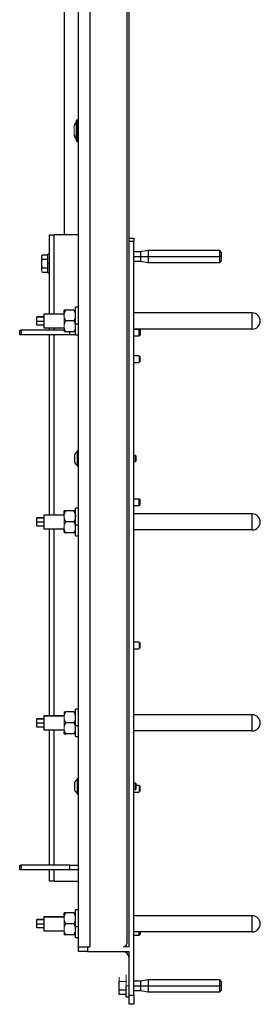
# Model space of a CAD drawing. Header units: millimetres. Extents: x 3 to 3643, y -1109 to 1171.
# Tile 2 of 13: x 696 to 905, y -540 to 316. Entities that reach past the tile are written whole.
import ezdxf

# ---------------------------------------------------------------- set-up
doc = ezdxf.new("R2010")
doc.units = ezdxf.units.MM

msp = doc.modelspace()

# ---------------------------------------------------------------- linework, layer by layer
at = {"color": 7, "linetype": 'Continuous', "lineweight": 25}
for p, q in [((747.3, 60.73), (747.3, 644.09)), ((757.3, 644.09), (757.3, -489.91)), ((789.3, 641.09), (789.3, -486.91)), ((734.8, 588.09), (734.8, 129.09)), ((791.5, 126.09), (791.5, 578.09)), ((743.61, 223.54), (743.49, 223.54)), ((747.2, 223.54), (746.3, 223.54)), ((746.3, 222.13), (747.3, 222.13)), ((747.3, 217.61), (746.3, 217.61)), ((747.3, 217.05), (746.3, 217.05)), ((745.3, 211.23), (745.3, 211.15)), ((722.3, 129.09), (726.3, 129.09)), ((722.3, 60.09), (722.3, 129.09)), ((747.3, 129.09), (726.3, 129.09)), ((791.3, 126.09), (795.3, 126.09)), ((791.3, 123.09), (791.3, 126.09)), ((795.3, 123.09), (791.3, 123.09)), ((791.3, -489.91), (791.3, 123.09)), ((795.3, 126.09), (795.3, 123.09)), ((795.3, -531.91), (795.3, 123.09)), ((715.98, 111.6), (715.4, 110.59)), ((715.98, 111.6), (715.98, 111.6)), ((715.98, 111.6), (720.7, 111.6)), ((722.3, 112.09), (720.7, 112.09)), ((720.7, 104.09), (720.7, 112.09)), ((801.3, 114.09), (795.3, 114.09)), ((807.82, 115.24), (801.3, 114.09)), ((801.3, 114.09), (801.3, 110.09)), ((870.1, 115.24), (807.82, 115.24)), ((807.82, 115.24), (807.82, 110.09)), ((871.3, 114.04), (870.1, 115.24)), ((870.1, 110.09), (870.1, 115.24)), ((871.3, 114.04), (871.3, 110.09)), ((715.4, 109.72), (715.4, 110.59)), ((715.4, 104.09), (715.4, 109.72)), ((715.4, 98.46), (715.4, 104.09)), ((715.98, 107.85), (720.7, 107.85)), ((720.7, 104.09), (722.3, 104.09)), ((720.7, 96.09), (720.7, 104.09)), ((795.3, 106.09), (801.3, 106.09)), ((801.3, 110.09), (807.82, 110.09)), ((801.3, 110.09), (801.3, 106.09)), ((801.3, 106.09), (807.82, 104.94)), ((807.82, 110.09), (870.1, 110.09)), ((807.82, 110.09), (807.82, 104.94)), ((807.82, 104.94), (870.1, 104.94)), ((870.1, 104.94), (870.1, 110.09)), ((871.3, 110.09), (870.1, 110.09)), ((870.1, 104.94), (871.3, 106.14)), ((871.3, 110.09), (871.3, 106.14)), ((715.98, 100.34), (720.7, 100.34)), ((715.98, 96.59), (720.7, 96.59)), ((720.7, 96.09), (722.3, 96.09)), ((734.8, 60.09), (717.3, 60.09)), ((717.3, 60.09), (717.3, 59.97)), ((717.3, 59.97), (717.3, 48.09)), ((734.8, 59.97), (717.3, 59.97)), ((734.8, 58.84), (734.8, 63.59)), ((743.33, 63.59), (736.27, 63.59)), ((747.3, 66.09), (744.8, 66.09)), ((744.8, 51.66), (744.8, 66.09)), ((898.3, 61.09), (795.3, 61.09)), ((898.3, 47.09), (898.3, 61.09)), ((711.3, 57.39), (711.3, 57.7)), ((717.3, 57.7), (711.3, 57.7)), ((711.3, 53.79), (711.3, 57.39)), ((717.3, 57.39), (711.3, 57.39)), ((717.3, 53.79), (711.3, 53.79)), ((711.3, 50.49), (711.3, 53.79)), ((743.33, 54.09), (736.27, 54.09)), ((744.8, 51.66), (747.45, 51.66)), ((744.8, 42.09), (744.8, 51.66)), ((696.3, 46.09), (697.67, 46.09)), ((696.3, 42.09), (696.3, 46.09)), ((735.58, 46.09), (697.67, 46.09)), ((697.67, 46.09), (697.67, 42.09)), ((717.3, 50.49), (711.3, 50.49)), ((717.3, 48.09), (734.8, 48.09)), ((722.3, 46.09), (722.3, 48.09)), ((743.33, 44.59), (736.27, 44.59)), ((743.98, 46.09), (744.8, 46.09)), ((747.3, -113.94), (747.3, 47.46)), ((898.3, 47.09), (795.3, 47.09)), ((795.3, 47.09), (800.18, 47.09)), ((800.18, 41.09), (800.18, 47.09)), ((800.8, 46.48), (800.8, 41.71)), ((697.67, 42.09), (696.3, 42.09)), ((739.9, 42.09), (697.67, 42.09)), ((722.3, -114.57), (722.3, 42.09)), ((744.8, 42.09), (739.9, 42.09)), ((744.8, 42.09), (747.3, 42.09)), ((795.3, 41.09), (800.18, 41.09)), ((795.3, 24.09), (800.18, 24.09)), ((795.3, 18.09), (800.18, 18.09)), ((744, -62.35), (744, -68.47)), ((746.24, -62.94), (746.1, -62.94)), ((797.3, -63.02), (796.68, -62.41)), ((797.3, -67.79), (796.68, -68.41)), ((797.3, -63.02), (797.3, -67.79)), ((795.3, -100.41), (800.18, -100.41)), ((800.18, -106.41), (800.18, -100.41)), ((734.8, -115.82), (734.8, -111.07)), ((743.33, -111.07), (736.27, -111.07)), ((747.3, -108.57), (744.8, -108.57)), ((744.8, -123.01), (744.8, -108.57)), ((795.3, -106.41), (800.18, -106.41)), ((711.3, -117.27), (711.3, -116.97)), ((717.3, -116.97), (711.3, -116.97)), ((717.3, -117.27), (711.3, -117.27)), ((711.3, -120.88), (711.3, -117.27)), ((734.8, -114.57), (717.3, -114.57)), ((717.3, -114.57), (717.3, -114.7)), ((717.3, -114.7), (717.3, -126.57)), ((734.8, -114.7), (717.3, -114.7)), ((898.3, -113.57), (795.3, -113.57)), ((898.3, -127.57), (898.3, -113.57)), ((717.3, -120.88), (711.3, -120.88)), ((711.3, -124.18), (711.3, -120.88)), ((717.3, -124.18), (711.3, -124.18)), ((717.3, -126.57), (734.8, -126.57)), ((722.3, -289.24), (722.3, -126.57)), ((734.8, -128.8), (734.8, -125.32)), ((743.33, -120.57), (736.27, -120.57)), ((744.8, -123.01), (747.45, -123.01)), ((744.8, -132.57), (744.8, -123.01)), ((747.3, -288.61), (747.3, -127.21)), ((898.3, -127.57), (795.3, -127.57)), ((743.33, -130.07), (736.27, -130.07)), ((744.8, -132.57), (747.3, -132.57)), ((795.3, -224.91), (800.18, -224.91)), ((795.3, -230.91), (800.18, -230.91)), ((734.8, -289.24), (717.3, -289.24)), ((717.3, -289.24), (717.3, -289.36)), ((717.3, -289.36), (717.3, -301.24)), ((734.8, -289.36), (717.3, -289.36)), ((743.33, -285.74), (736.27, -285.74)), ((747.3, -283.24), (744.8, -283.24)), ((744.8, -297.67), (744.8, -283.24)), ((898.3, -288.24), (795.3, -288.24)), ((898.3, -302.24), (898.3, -288.24)), ((711.3, -291.94), (711.3, -291.63)), ((717.3, -291.63), (711.3, -291.63)), ((711.3, -295.55), (711.3, -291.94)), ((717.3, -291.94), (711.3, -291.94)), ((717.3, -295.55), (711.3, -295.55)), ((711.3, -298.85), (711.3, -295.55)), ((717.3, -298.85), (711.3, -298.85)), ((743.33, -295.24), (736.27, -295.24)), ((744.8, -297.67), (747.45, -297.67)), ((744.8, -307.24), (744.8, -297.67)), ((717.3, -301.24), (734.8, -301.24)), ((722.3, -418.91), (722.3, -301.24)), ((734.8, -304.74), (734.8, -303.47)), ((743.33, -304.74), (736.27, -304.74)), ((744.8, -307.24), (747.3, -307.24)), ((747.3, -463.27), (747.3, -301.87)), ((898.3, -302.24), (795.3, -302.24)), ((744, -347.35), (744, -353.47)), ((746.1, -343.61), (746.1, -357.21)), ((746.1, -343.61), (747.3, -343.61)), ((797.3, -348.02), (796.68, -347.41)), ((797.3, -348.02), (797.3, -352.79)), ((797.3, -349.41), (800.18, -349.41)), ((746.1, -357.21), (747.3, -357.21)), ((795.3, -355.41), (800.18, -355.41)), ((797.3, -352.79), (796.68, -353.41)), ((696.3, -418.91), (697.67, -418.91)), ((696.3, -422.91), (696.3, -418.91)), ((739.9, -418.91), (697.67, -418.91)), ((697.67, -418.91), (697.67, -422.91)), ((739.9, -418.91), (747.3, -418.91)), ((739.9, -422.91), (739.9, -418.91)), ((697.67, -422.91), (696.3, -422.91)), ((739.9, -422.91), (697.67, -422.91)), ((722.3, -432.91), (722.3, -422.91)), ((747.3, -422.91), (739.9, -422.91)), ((726.3, -432.91), (722.3, -432.91)), ((726.3, -432.91), (747.3, -432.91)), ((734.8, -465.16), (734.8, -460.41)), ((743.33, -460.41), (736.27, -460.41)), ((747.3, -457.91), (744.8, -457.91)), ((744.8, -472.34), (744.8, -457.91)), ((711.3, -466.61), (711.3, -466.3)), ((717.3, -466.3), (711.3, -466.3)), ((717.3, -466.61), (711.3, -466.61)), ((711.3, -470.21), (711.3, -466.61)), ((717.3, -470.21), (711.3, -470.21)), ((711.3, -473.51), (711.3, -470.21)), ((734.8, -463.91), (717.3, -463.91)), ((717.3, -463.91), (717.3, -464.03)), ((717.3, -464.03), (717.3, -475.91)), ((734.8, -464.03), (717.3, -464.03)), ((743.33, -469.91), (736.27, -469.91)), ((898.3, -462.91), (795.3, -462.91)), ((898.3, -476.91), (898.3, -462.91)), ((717.3, -473.51), (711.3, -473.51)), ((717.3, -475.91), (734.8, -475.91)), ((744.8, -472.34), (747.45, -472.34)), ((744.8, -481.91), (744.8, -472.34)), ((747.3, -489.91), (747.3, -476.54)), ((898.3, -476.91), (795.3, -476.91)), ((800.18, -479.91), (800.18, -476.91)), ((800.8, -476.91), (800.8, -479.29)), ((743.33, -479.41), (736.27, -479.41)), ((744.8, -481.91), (747.3, -481.91)), ((795.3, -479.91), (800.18, -479.91)), ((747.3, -489.91), (755.3, -489.91)), ((747.3, -493.91), (747.3, -489.91)), ((755.3, -493.91), (747.3, -493.91)), ((755.3, -489.91), (755.3, -493.91)), ((755.3, -489.91), (757.3, -489.91)), ((755.3, -493.91), (791.3, -493.91)), ((791.3, -531.91), (791.3, -493.91)), ((782.8, -527.66), (782.8, -520.15)), ((801.3, -519.91), (795.3, -519.91)), ((807.82, -518.76), (801.3, -519.91)), ((801.3, -519.91), (801.3, -523.91)), ((870.1, -518.76), (807.82, -518.76)), ((807.82, -518.76), (807.82, -523.91)), ((871.3, -519.96), (870.1, -518.76)), ((870.1, -523.91), (870.1, -518.76)), ((871.3, -519.96), (871.3, -523.91)), ((788.8, -527.66), (782.8, -527.66)), ((782.8, -531.41), (782.8, -527.66)), ((788.8, -533.41), (788.8, -523.91)), ((795.3, -527.91), (801.3, -527.91)), ((801.3, -523.91), (807.82, -523.91)), ((801.3, -523.91), (801.3, -527.91)), ((801.3, -527.91), (807.82, -529.06)), ((807.82, -523.91), (807.82, -529.06)), ((807.82, -523.91), (870.1, -523.91)), ((807.82, -529.06), (870.1, -529.06)), ((871.3, -523.91), (870.1, -523.91)), ((870.1, -529.06), (870.1, -523.91)), ((870.1, -529.06), (871.3, -527.86)), ((871.3, -523.91), (871.3, -527.86)), ((788.8, -531.41), (782.8, -531.41)), ((788.8, -533.41), (791.3, -533.41)), ((791.3, -539.91), (791.3, -531.91)), ((791.3, -531.91), (795.3, -531.91)), ((795.3, -531.91), (795.3, -539.91)), ((795.3, -539.91), (791.3, -539.91))]:
    msp.add_line(p, q, dxfattribs=at)
at = {"color": 144, "linetype": 'Continuous', "lineweight": 18}
for p, q in [((743.5, 223.73), (743.5, 215.77)), ((743.61, 223.73), (743.61, 215.77)), ((746.3, 229.04), (746.3, 210.86)), ((746.3, 222.83), (747.2, 222.83)), ((743.5, 215.77), (743.5, 215.46)), ((743.61, 215.77), (743.61, 215.46)), ((743.64, 217.59), (743.69, 217.61)), ((746.3, 222.26), (747.2, 222.26)), ((747.3, 222.24), (746.3, 222.24)), ((746.3, 216.93), (747.2, 216.93)), ((747.2, 216.16), (746.3, 216.16)), ((747.24, 217.59), (747.2, 217.59)), ((715.4, 97.59), (715.4, 98.46)), ((734.8, 49.34), (734.8, 58.84)), ((734.8, 45.87), (734.8, 49.34)), ((734.8, 44.59), (734.8, 45.87)), ((800.8, 46.48), (800.18, 47.09)), ((800.8, 41.71), (800.18, 41.09)), ((800.18, 18.09), (800.18, 24.09)), ((800.8, 23.48), (800.8, 18.71)), ((746.1, -58.61), (746.1, -72.21)), ((746.1, -58.61), (747.3, -58.61)), ((746.22, -63.13), (746.1, -63.13)), ((746.43, -63.71), (746.1, -63.71)), ((746.43, -67.1), (746.1, -67.1)), ((747.3, -64.54), (746.64, -63.41)), ((747.3, -66.27), (746.64, -67.41)), ((795.3, -62.41), (796.68, -62.41)), ((795.3, -68.41), (796.68, -68.41)), ((796.68, -68.41), (796.68, -62.41)), ((746.1, -72.21), (747.3, -72.21)), ((800.8, -101.02), (800.18, -100.41)), ((800.8, -101.02), (800.8, -105.79)), ((800.8, -105.79), (800.18, -106.41)), ((734.8, -125.32), (734.8, -115.82)), ((734.8, -128.8), (736.27, -130.07)), ((734.8, -130.07), (734.8, -128.8)), ((800.18, -230.91), (800.18, -224.91)), ((800.8, -225.52), (800.8, -230.29)), ((734.8, -290.49), (734.8, -285.74)), ((734.8, -299.99), (734.8, -290.49)), ((734.8, -303.47), (734.8, -299.99)), ((734.8, -303.47), (736.27, -304.74)), ((795.3, -347.41), (796.68, -347.41)), ((796.68, -353.41), (796.68, -347.41)), ((800.18, -355.41), (800.18, -349.41)), ((800.8, -350.02), (800.8, -354.79)), ((795.3, -353.41), (796.68, -353.41)), ((734.8, -474.66), (734.8, -465.16)), ((734.8, -478.13), (734.8, -474.66)), ((734.8, -479.41), (734.8, -478.13)), ((800.8, -479.29), (800.18, -479.91)), ((786.3, -489.91), (791.3, -489.91)), ((782.8, -520.15), (782.8, -516.4)), ((788.8, -520.15), (782.8, -520.15)), ((788.8, -523.91), (788.8, -514.41)), ((788.8, -523.91), (791.3, -523.91))]:
    msp.add_line(p, q, dxfattribs=at)
at = {"color": 8, "linetype": 'Continuous', "lineweight": 25}
for p, q in [((746.3, 210.86), (746.3, 210.14)), ((726.3, 60.09), (726.3, 129.09)), ((795.3, 110.09), (801.3, 110.09)), ((726.3, 46.09), (726.3, 48.09)), ((739.9, 42.09), (739.9, 44.59)), ((726.3, -114.57), (726.3, 42.09)), ((726.3, -289.24), (726.3, -126.57)), ((726.3, -418.91), (726.3, -301.24)), ((726.3, -432.91), (726.3, -422.91)), ((795.3, -523.91), (801.3, -523.91))]:
    msp.add_line(p, q, dxfattribs=at)
at = {"color": 7, "linetype": 'Continuous', "lineweight": 25}
for centre, radius, start, end in [((750.63, 221.93), 7.25, 137.38529, 165.68387), ((746.3, 228.04), 1, 90, 180), ((749.93, 217.55), 6.57, 195.66775, 225.12626), ((750.63, 217.25), 7.25, 194.31613, 222.61471), ((746.26, 211.82), 0.964, 182.34398, 272.16627), ((746.3, 211.14), 1, 180, 270), ((746.3, 211.14), 1, 270, 0), ((898.3, 54.09), 7, 0, 90), ((898.3, 54.09), 7, 270, 0), ((747.3, -63.04), 3.37, 110.85003, 168.17795), ((747.3, -67.78), 3.37, 191.82205, 249.14997), ((898.3, -120.57), 7, 0, 90), ((898.3, -120.57), 7, 270, 0), ((898.3, -295.24), 7, 0, 90), ((898.3, -295.24), 7, 270, 0), ((747.3, -348.04), 3.37, 110.85003, 168.17795), ((747.3, -352.78), 3.37, 191.82205, 249.14997), ((898.3, -469.91), 7, 0, 90), ((898.3, -469.91), 7, 270, 0), ((786.3, -486.91), 3, 270, 0), ((785.3, -499.91), 6, 0, 90)]:
    msp.add_arc(centre, radius, start, end, dxfattribs=at)
at = {"color": 144, "linetype": 'Continuous', "lineweight": 18}
for centre, start, end in [((746.33, 227.36), 2.34398, 92.16627), ((746.33, 211.82), 267.83373, 357.65602)]:
    msp.add_arc(centre, 0.964, start, end, dxfattribs=at)
at = {"color": 7, "linetype": 'Continuous', "lineweight": 25}
for points, knots in [([(745.3, 228.04), (745.3, 228.04), (745.3, 228.12), (745.3, 227.81), (745.3, 226.94), (745.3, 225.24), (745.3, 222.88), (745.3, 220.17), (745.3, 217.54), (745.3, 215.31), (745.3, 213.65), (745.3, 212.48), (745.3, 212), (745.3, 211.78)], [0, 0, 0, 0, 0.001087, 0.09161, 0.194823, 0.308648, 0.428631, 0.548613, 0.662438, 0.765651, 0.856174, 0.933925, 1, 1, 1, 1]), ([(715.4, 109.72), (715.4, 109.78), (715.4, 109.88), (715.41, 110.04), (715.44, 110.23), (715.48, 110.44), (715.57, 110.75), (715.72, 111.14), (715.89, 111.44), (715.98, 111.6)], [0, 0, 0, 0, 0.083508, 0.166991, 0.250907, 0.374976, 0.500396, 0.745108, 1, 1, 1, 1]), ([(715.98, 107.85), (715.94, 107.91), (715.87, 108.03), (715.78, 108.22), (715.69, 108.41), (715.62, 108.59), (715.55, 108.79), (715.48, 109.01), (715.43, 109.25), (715.4, 109.48), (715.4, 109.64), (715.4, 109.72)], [0, 0, 0, 0, 0.103678, 0.205184, 0.30486, 0.403084, 0.500277, 0.625508, 0.749528, 0.875047, 1, 1, 1, 1]), ([(715.4, 104.09), (715.4, 104.2), (715.4, 104.41), (715.41, 104.73), (715.44, 105.1), (715.48, 105.52), (715.57, 106.14), (715.72, 106.92), (715.89, 107.53), (715.98, 107.85)], [0, 0, 0, 0, 0.083375, 0.166778, 0.250668, 0.374704, 0.49998, 0.744893, 1, 1, 1, 1]), ([(715.98, 100.34), (715.94, 100.47), (715.87, 100.72), (715.78, 101.09), (715.69, 101.46), (715.62, 101.82), (715.55, 102.23), (715.48, 102.66), (715.43, 103.14), (715.4, 103.61), (715.4, 103.93), (715.4, 104.09)], [0, 0, 0, 0, 0.10321, 0.20427, 0.303514, 0.401316, 0.49809, 0.623873, 0.748318, 0.874385, 1, 1, 1, 1]), ([(715.4, 98.46), (715.4, 98.52), (715.4, 98.62), (715.41, 98.78), (715.44, 98.97), (715.48, 99.18), (715.57, 99.49), (715.72, 99.88), (715.89, 100.18), (715.98, 100.34)], [0, 0, 0, 0, 0.0835077, 0.1669909, 0.2509068, 0.374976, 0.5003964, 0.7451083, 1, 1, 1, 1]), ([(734.8, 58.84), (734.8, 58.93), (734.8, 59.09), (734.81, 59.34), (734.83, 59.59), (734.86, 59.84), (734.92, 60.2), (735.03, 60.69), (735.2, 61.28), (735.41, 61.86), (735.66, 62.43), (735.94, 63.01), (736.16, 63.4), (736.27, 63.59)], [0, 0, 0, 0, 0.05002, 0.099991, 0.150048, 0.200322, 0.250946, 0.373997, 0.499586, 0.619156, 0.741852, 0.868549, 1, 1, 1, 1]), ([(736.27, 63.59), (736.2, 63.59), (736.08, 63.59), (735.9, 63.59), (735.74, 63.59), (735.59, 63.59), (735.45, 63.59), (735.32, 63.59), (735.18, 63.59), (735.03, 63.59), (734.91, 63.59), (734.84, 63.59), (734.8, 63.59), (734.8, 63.59), (734.8, 63.59)], [0, 0, 0, 0, 0.0754497, 0.1492654, 0.2215718, 0.2925059, 0.3622178, 0.4308704, 0.4986396, 0.6243607, 0.7475472, 0.8322267, 0.9161685, 1, 1, 1, 1]), ([(747.45, 51.66), (747.46, 51.78), (747.46, 52.01), (747.47, 52.36), (747.48, 52.7), (747.49, 53.04), (747.49, 53.36), (747.5, 53.69), (747.5, 54.28), (747.49, 55.18), (747.47, 56.14), (747.44, 56.92), (747.41, 57.49), (747.39, 58.07), (747.36, 58.65), (747.33, 59.23), (747.31, 59.79), (747.3, 60.28), (747.3, 60.58), (747.3, 60.73)], [0, 0, 0, 0, 0.037952, 0.075108, 0.111469, 0.147036, 0.181808, 0.215788, 0.248977, 0.370008, 0.499316, 0.555751, 0.623687, 0.686102, 0.748519, 0.820167, 0.885959, 0.945901, 1, 1, 1, 1]), ([(747.3, 47.46), (747.3, 47.54), (747.3, 47.69), (747.3, 47.93), (747.31, 48.18), (747.32, 48.51), (747.33, 48.94), (747.35, 49.38), (747.38, 49.93), (747.4, 50.49), (747.43, 51.12), (747.45, 51.49), (747.45, 51.66)], [0, 0, 0, 0, 0.058982, 0.120407, 0.184278, 0.250598, 0.364424, 0.499403, 0.570281, 0.748751, 0.886055, 1, 1, 1, 1]), ([(734.8, -115.82), (734.8, -115.74), (734.8, -115.58), (734.81, -115.33), (734.83, -115.08), (734.86, -114.83), (734.92, -114.46), (735.03, -113.98), (735.2, -113.39), (735.41, -112.8), (735.66, -112.23), (735.94, -111.65), (736.16, -111.27), (736.27, -111.07)], [0, 0, 0, 0, 0.05002, 0.099991, 0.150048, 0.200322, 0.250946, 0.373997, 0.499586, 0.619156, 0.741852, 0.868549, 1, 1, 1, 1]), ([(736.27, -111.07), (736.2, -111.07), (736.08, -111.07), (735.9, -111.07), (735.74, -111.07), (735.59, -111.07), (735.45, -111.07), (735.32, -111.07), (735.18, -111.07), (735.03, -111.07), (734.91, -111.07), (734.84, -111.07), (734.8, -111.07), (734.8, -111.07), (734.8, -111.07)], [0, 0, 0, 0, 0.07545, 0.149265, 0.221572, 0.292506, 0.362218, 0.43087, 0.49864, 0.624361, 0.747547, 0.832227, 0.916169, 1, 1, 1, 1]), ([(743.33, -111.07), (743.39, -111.19), (743.52, -111.41), (743.69, -111.74), (743.86, -112.07), (744.01, -112.4), (744.15, -112.73), (744.27, -113.05), (744.42, -113.47), (744.57, -113.98), (744.68, -114.52), (744.75, -115), (744.79, -115.41), (744.79, -115.69), (744.8, -115.82)], [0, 0, 0, 0, 0.075737, 0.149826, 0.222395, 0.293583, 0.36354, 0.432432, 0.500438, 0.626016, 0.749073, 0.833235, 0.916671, 1, 1, 1, 1]), ([(744.8, -111.07), (744.8, -111.07), (744.79, -111.07), (744.78, -111.07), (744.76, -111.07), (744.73, -111.07), (744.67, -111.07), (744.57, -111.07), (744.4, -111.07), (744.19, -111.07), (743.94, -111.07), (743.65, -111.07), (743.44, -111.07), (743.33, -111.07)], [0, 0, 0, 0, 0.04948, 0.098947, 0.148534, 0.19837, 0.248583, 0.372238, 0.498235, 0.618118, 0.741137, 0.868178, 1, 1, 1, 1]), ([(747.45, -123.01), (747.46, -122.89), (747.46, -122.66), (747.47, -122.31), (747.48, -121.97), (747.49, -121.63), (747.49, -121.3), (747.5, -120.98), (747.5, -120.39), (747.49, -119.49), (747.47, -118.53), (747.44, -117.74), (747.41, -117.17), (747.39, -116.59), (747.36, -116.01), (747.33, -115.44), (747.31, -114.88), (747.3, -114.39), (747.3, -114.08), (747.3, -113.94)], [0, 0, 0, 0, 0.037952, 0.075108, 0.111469, 0.147036, 0.181808, 0.215788, 0.248977, 0.370008, 0.499316, 0.555751, 0.623687, 0.686102, 0.748519, 0.820167, 0.885959, 0.945901, 1, 1, 1, 1]), ([(736.27, -130.07), (736.2, -129.96), (736.08, -129.74), (735.9, -129.41), (735.74, -129.08), (735.59, -128.75), (735.45, -128.42), (735.32, -128.1), (735.18, -127.69), (735.03, -127.18), (734.91, -126.64), (734.84, -126.16), (734.8, -125.74), (734.8, -125.46), (734.8, -125.32)], [0, 0, 0, 0, 0.07545, 0.149265, 0.221572, 0.292506, 0.362218, 0.43087, 0.49864, 0.624361, 0.747547, 0.832227, 0.916169, 1, 1, 1, 1]), ([(747.3, -127.21), (747.3, -127.13), (747.3, -126.98), (747.3, -126.74), (747.31, -126.48), (747.32, -126.16), (747.33, -125.73), (747.35, -125.28), (747.38, -124.74), (747.4, -124.18), (747.43, -123.55), (747.45, -123.18), (747.45, -123.01)], [0, 0, 0, 0, 0.058982, 0.120407, 0.184278, 0.250598, 0.364424, 0.499403, 0.570281, 0.748751, 0.886055, 1, 1, 1, 1]), ([(747.45, -297.67), (747.46, -297.56), (747.46, -297.32), (747.47, -296.97), (747.48, -296.63), (747.49, -296.3), (747.49, -295.97), (747.5, -295.65), (747.5, -295.05), (747.49, -294.16), (747.47, -293.19), (747.44, -292.41), (747.41, -291.84), (747.39, -291.26), (747.36, -290.68), (747.33, -290.1), (747.31, -289.55), (747.3, -289.05), (747.3, -288.75), (747.3, -288.61)], [0, 0, 0, 0, 0.037952, 0.075108, 0.111469, 0.147036, 0.181808, 0.215788, 0.248977, 0.370008, 0.499316, 0.555751, 0.623687, 0.686102, 0.748519, 0.820167, 0.885959, 0.945901, 1, 1, 1, 1]), ([(747.3, -301.87), (747.3, -301.8), (747.3, -301.64), (747.3, -301.4), (747.31, -301.15), (747.32, -300.82), (747.33, -300.4), (747.35, -299.95), (747.38, -299.41), (747.4, -298.85), (747.43, -298.22), (747.45, -297.84), (747.45, -297.67)], [0, 0, 0, 0, 0.058982, 0.120407, 0.184278, 0.250598, 0.364424, 0.499403, 0.570281, 0.748751, 0.886055, 1, 1, 1, 1]), ([(734.8, -304.74), (734.8, -304.74), (734.8, -304.74), (734.81, -304.74), (734.83, -304.74), (734.86, -304.74), (734.92, -304.74), (735.02, -304.74), (735.2, -304.74), (735.41, -304.74), (735.65, -304.74), (735.94, -304.74), (736.16, -304.74), (736.27, -304.74)], [0, 0, 0, 0, 0.0494795, 0.0989471, 0.148534, 0.1983701, 0.2485828, 0.3722377, 0.4982351, 0.6181178, 0.7411371, 0.8681777, 1, 1, 1, 1]), ([(734.8, -465.16), (734.8, -465.07), (734.8, -464.91), (734.81, -464.66), (734.83, -464.41), (734.86, -464.16), (734.92, -463.8), (735.03, -463.31), (735.2, -462.72), (735.41, -462.14), (735.66, -461.57), (735.94, -460.99), (736.16, -460.6), (736.27, -460.41)], [0, 0, 0, 0, 0.05002, 0.099991, 0.150048, 0.200322, 0.250946, 0.373997, 0.499586, 0.619156, 0.741852, 0.868549, 1, 1, 1, 1]), ([(736.27, -460.41), (736.2, -460.41), (736.08, -460.41), (735.9, -460.41), (735.74, -460.41), (735.59, -460.41), (735.45, -460.41), (735.32, -460.41), (735.18, -460.41), (735.03, -460.41), (734.91, -460.41), (734.84, -460.41), (734.8, -460.41), (734.8, -460.41), (734.8, -460.41)], [0, 0, 0, 0, 0.07545, 0.149265, 0.221572, 0.292506, 0.362218, 0.43087, 0.49864, 0.624361, 0.747547, 0.832227, 0.916169, 1, 1, 1, 1]), ([(747.45, -472.34), (747.46, -472.22), (747.46, -471.99), (747.47, -471.64), (747.48, -471.3), (747.49, -470.96), (747.49, -470.64), (747.5, -470.31), (747.5, -469.72), (747.49, -468.82), (747.47, -467.86), (747.44, -467.08), (747.41, -466.51), (747.39, -465.93), (747.36, -465.35), (747.33, -464.77), (747.31, -464.21), (747.3, -463.72), (747.3, -463.42), (747.3, -463.27)], [0, 0, 0, 0, 0.037952, 0.075108, 0.111469, 0.147036, 0.181808, 0.215788, 0.248977, 0.370008, 0.499316, 0.555751, 0.623687, 0.686102, 0.748519, 0.820167, 0.885959, 0.945901, 1, 1, 1, 1]), ([(747.3, -476.54), (747.3, -476.46), (747.3, -476.31), (747.3, -476.07), (747.31, -475.82), (747.32, -475.49), (747.33, -475.06), (747.35, -474.62), (747.38, -474.07), (747.4, -473.51), (747.43, -472.88), (747.45, -472.51), (747.45, -472.34)], [0, 0, 0, 0, 0.058982, 0.120407, 0.184278, 0.250598, 0.364424, 0.499403, 0.570281, 0.748751, 0.886055, 1, 1, 1, 1])]:
    msp.add_open_spline(points, degree=3, knots=knots, dxfattribs=at)
at = {"color": 144, "linetype": 'Continuous', "lineweight": 18}
for points, knots in [([(747.2, 222.83), (747.18, 222.92), (747.14, 223.09), (747.09, 223.31), (747.06, 223.47), (747.05, 223.55), (747.06, 223.54), (747.09, 223.44), (747.12, 223.32), (747.14, 223.24), (747.15, 223.23)], [0, 0, 0, 0, 0.147204, 0.280688, 0.42285, 0.561397, 0.700061, 0.842286, 0.975925, 1, 1, 1, 1]), ([(715.4, 98.46), (715.4, 98.41), (715.4, 98.31), (715.41, 98.15), (715.43, 97.99), (715.47, 97.84), (715.5, 97.68), (715.57, 97.47), (715.66, 97.21), (715.8, 96.9), (715.92, 96.69), (715.98, 96.59)], [0, 0, 0, 0, 0.081502, 0.163638, 0.246471, 0.33006, 0.414465, 0.499743, 0.659263, 0.825926, 1, 1, 1, 1]), ([(744.8, 58.84), (744.8, 58.93), (744.79, 59.09), (744.78, 59.34), (744.76, 59.59), (744.73, 59.84), (744.67, 60.2), (744.57, 60.69), (744.4, 61.28), (744.19, 61.85), (743.94, 62.42), (743.66, 63.01), (743.44, 63.39), (743.33, 63.59)], [0, 0, 0, 0, 0.0497711, 0.099707, 0.1498524, 0.2002514, 0.2509473, 0.3733777, 0.4995881, 0.6166211, 0.738849, 0.8665583, 1, 1, 1, 1]), ([(743.33, 63.59), (743.39, 63.59), (743.52, 63.59), (743.7, 63.59), (743.87, 63.59), (744.02, 63.59), (744.16, 63.59), (744.28, 63.59), (744.41, 63.59), (744.54, 63.59), (744.65, 63.59), (744.74, 63.59), (744.79, 63.59), (744.79, 63.59), (744.8, 63.59)], [0, 0, 0, 0, 0.077164, 0.152423, 0.225821, 0.297403, 0.367222, 0.43533, 0.501787, 0.604981, 0.7061, 0.805436, 0.903295, 1, 1, 1, 1]), ([(734.8, 58.84), (734.8, 58.75), (734.8, 58.58), (734.82, 58.31), (734.84, 58.04), (734.88, 57.77), (734.92, 57.5), (734.98, 57.22), (735.04, 56.95), (735.12, 56.67), (735.24, 56.3), (735.41, 55.83), (735.65, 55.27), (735.94, 54.68), (736.16, 54.29), (736.27, 54.09)], [0, 0, 0, 0, 0.053711, 0.10774, 0.162143, 0.216976, 0.272294, 0.328149, 0.384594, 0.441678, 0.49945, 0.616513, 0.738774, 0.866519, 1, 1, 1, 1]), ([(736.27, 54.09), (736.2, 53.98), (736.07, 53.75), (735.89, 53.41), (735.73, 53.08), (735.58, 52.75), (735.44, 52.42), (735.31, 52.1), (735.18, 51.73), (735.05, 51.29), (734.94, 50.8), (734.86, 50.31), (734.81, 49.83), (734.8, 49.5), (734.8, 49.34)], [0, 0, 0, 0, 0.077164, 0.152423, 0.225821, 0.297403, 0.367222, 0.43533, 0.501787, 0.604981, 0.7061, 0.805436, 0.903295, 1, 1, 1, 1]), ([(743.33, 54.09), (743.39, 54.21), (743.52, 54.43), (743.7, 54.77), (743.86, 55.11), (744.02, 55.44), (744.15, 55.76), (744.28, 56.08), (744.41, 56.46), (744.54, 56.89), (744.65, 57.39), (744.74, 57.87), (744.79, 58.36), (744.79, 58.68), (744.8, 58.84)], [0, 0, 0, 0, 0.076968, 0.152039, 0.225258, 0.29667, 0.366325, 0.434278, 0.500586, 0.604045, 0.705414, 0.804987, 0.903075, 1, 1, 1, 1]), ([(744.8, 49.34), (744.8, 49.43), (744.79, 49.59), (744.78, 49.84), (744.76, 50.09), (744.73, 50.34), (744.67, 50.71), (744.57, 51.2), (744.39, 51.79), (744.18, 52.38), (743.93, 52.96), (743.64, 53.53), (743.43, 53.9), (743.33, 54.09)], [0, 0, 0, 0, 0.050068, 0.100304, 0.150754, 0.201462, 0.252472, 0.375026, 0.501382, 0.623171, 0.749708, 0.871677, 1, 1, 1, 1]), ([(734.8, 49.34), (734.8, 49.26), (734.8, 49.09), (734.81, 48.85), (734.83, 48.6), (734.87, 48.35), (734.92, 47.98), (735.03, 47.49), (735.2, 46.89), (735.42, 46.3), (735.67, 45.73), (735.95, 45.16), (736.16, 44.78), (736.27, 44.59)], [0, 0, 0, 0, 0.050068, 0.100304, 0.150754, 0.201462, 0.252472, 0.375026, 0.501382, 0.623171, 0.749708, 0.871677, 1, 1, 1, 1]), ([(736.27, 44.59), (736.2, 44.59), (736.07, 44.59), (735.89, 44.59), (735.73, 44.59), (735.58, 44.59), (735.44, 44.59), (735.31, 44.59), (735.18, 44.59), (735.05, 44.59), (734.94, 44.59), (734.86, 44.59), (734.81, 44.59), (734.8, 44.59), (734.8, 44.59)], [0, 0, 0, 0, 0.077164, 0.152423, 0.225821, 0.297403, 0.367222, 0.43533, 0.501787, 0.604981, 0.7061, 0.805436, 0.903295, 1, 1, 1, 1]), ([(743.33, 44.59), (743.39, 44.71), (743.52, 44.93), (743.7, 45.27), (743.87, 45.61), (744.02, 45.94), (744.16, 46.26), (744.28, 46.59), (744.41, 46.96), (744.54, 47.4), (744.65, 47.89), (744.74, 48.38), (744.79, 48.86), (744.79, 49.18), (744.8, 49.34)], [0, 0, 0, 0, 0.077164, 0.152423, 0.225821, 0.297403, 0.367222, 0.43533, 0.501787, 0.604981, 0.7061, 0.805436, 0.903295, 1, 1, 1, 1]), ([(744.8, 44.59), (744.8, 44.59), (744.79, 44.59), (744.78, 44.59), (744.76, 44.59), (744.73, 44.59), (744.67, 44.59), (744.57, 44.59), (744.39, 44.59), (744.18, 44.59), (743.93, 44.59), (743.64, 44.59), (743.43, 44.59), (743.33, 44.59)], [0, 0, 0, 0, 0.0500682, 0.1003043, 0.1507538, 0.2014616, 0.2524716, 0.3750264, 0.5013824, 0.6231711, 0.7497078, 0.8716771, 1, 1, 1, 1]), ([(746.24, -62.94), (746.25, -62.94), (746.26, -62.94), (746.27, -62.95), (746.3, -62.96), (746.33, -62.99), (746.37, -63.05), (746.41, -63.1), (746.43, -63.13)], [0, 0, 0, 0, 0.123712, 0.247606, 0.372654, 0.499826, 0.749839, 1, 1, 1, 1]), ([(746.43, -63.13), (746.45, -63.15), (746.47, -63.19), (746.51, -63.24), (746.55, -63.29), (746.58, -63.33), (746.61, -63.36), (746.63, -63.39), (746.64, -63.4), (746.64, -63.41), (746.64, -63.41)], [0, 0, 0, 0, 0.132645, 0.259195, 0.381199, 0.500378, 0.626274, 0.750725, 0.876627, 1, 1, 1, 1]), ([(746.43, -64.82), (746.45, -64.81), (746.47, -64.8), (746.51, -64.77), (746.55, -64.73), (746.59, -64.66), (746.63, -64.56), (746.65, -64.41), (746.63, -64.23), (746.58, -64.06), (746.52, -63.88), (746.46, -63.77), (746.43, -63.71)], [0, 0, 0, 0, 0.066552, 0.130039, 0.191242, 0.25103, 0.376382, 0.501125, 0.625395, 0.75016, 0.870564, 1, 1, 1, 1]), ([(746.43, -67.1), (746.45, -67.07), (746.47, -67.02), (746.51, -66.93), (746.55, -66.84), (746.59, -66.73), (746.63, -66.58), (746.65, -66.4), (746.63, -66.25), (746.58, -66.13), (746.52, -66.04), (746.46, -66.01), (746.43, -65.99)], [0, 0, 0, 0, 0.066552, 0.1300388, 0.1912424, 0.2510296, 0.376382, 0.5011251, 0.6253945, 0.7501604, 0.8705637, 1, 1, 1, 1]), ([(746.64, -67.41), (746.64, -67.41), (746.64, -67.41), (746.64, -67.41), (746.62, -67.43), (746.61, -67.45), (746.57, -67.49), (746.52, -67.57), (746.46, -67.64), (746.43, -67.69)], [0, 0, 0, 0, 0.082409, 0.165118, 0.249524, 0.373721, 0.499788, 0.74084, 1, 1, 1, 1]), ([(734.8, -115.82), (734.8, -115.91), (734.8, -116.09), (734.82, -116.36), (734.84, -116.63), (734.88, -116.9), (734.92, -117.17), (734.98, -117.44), (735.04, -117.72), (735.12, -117.99), (735.24, -118.36), (735.41, -118.83), (735.65, -119.4), (735.94, -119.99), (736.16, -120.37), (736.27, -120.57)], [0, 0, 0, 0, 0.053711, 0.10774, 0.162143, 0.216976, 0.272294, 0.328149, 0.384594, 0.441678, 0.49945, 0.616513, 0.738774, 0.866519, 1, 1, 1, 1]), ([(743.33, -120.57), (743.39, -120.46), (743.52, -120.23), (743.7, -119.89), (743.86, -119.56), (744.02, -119.23), (744.15, -118.91), (744.28, -118.59), (744.41, -118.21), (744.54, -117.78), (744.65, -117.28), (744.74, -116.79), (744.79, -116.31), (744.79, -115.98), (744.8, -115.82)], [0, 0, 0, 0, 0.076968, 0.152039, 0.225258, 0.29667, 0.366325, 0.434278, 0.500586, 0.604045, 0.705414, 0.804987, 0.903075, 1, 1, 1, 1]), ([(736.27, -120.57), (736.2, -120.69), (736.07, -120.91), (735.89, -121.25), (735.73, -121.59), (735.58, -121.92), (735.44, -122.24), (735.31, -122.57), (735.18, -122.94), (735.05, -123.38), (734.94, -123.87), (734.86, -124.36), (734.81, -124.84), (734.8, -125.16), (734.8, -125.32)], [0, 0, 0, 0, 0.077164, 0.152423, 0.225821, 0.297403, 0.367222, 0.43533, 0.501787, 0.604981, 0.7061, 0.805436, 0.903295, 1, 1, 1, 1]), ([(744.8, -125.32), (744.8, -125.24), (744.79, -125.07), (744.78, -124.83), (744.76, -124.58), (744.73, -124.33), (744.67, -123.96), (744.57, -123.47), (744.39, -122.87), (744.18, -122.28), (743.93, -121.71), (743.64, -121.14), (743.43, -120.76), (743.33, -120.57)], [0, 0, 0, 0, 0.050068, 0.100304, 0.150754, 0.201462, 0.252472, 0.375026, 0.501382, 0.623171, 0.749708, 0.871677, 1, 1, 1, 1]), ([(743.33, -130.07), (743.39, -129.96), (743.52, -129.73), (743.7, -129.39), (743.87, -129.06), (744.02, -128.73), (744.16, -128.4), (744.28, -128.08), (744.41, -127.7), (744.54, -127.27), (744.65, -126.78), (744.74, -126.29), (744.79, -125.81), (744.79, -125.48), (744.8, -125.32)], [0, 0, 0, 0, 0.077164, 0.152423, 0.225821, 0.297403, 0.367222, 0.43533, 0.501787, 0.604981, 0.7061, 0.805436, 0.903295, 1, 1, 1, 1]), ([(736.27, -130.07), (736.2, -130.07), (736.07, -130.07), (735.89, -130.07), (735.73, -130.07), (735.58, -130.07), (735.44, -130.07), (735.31, -130.07), (735.18, -130.07), (735.05, -130.07), (734.94, -130.07), (734.86, -130.07), (734.81, -130.07), (734.8, -130.07), (734.8, -130.07)], [0, 0, 0, 0, 0.077164, 0.152423, 0.225821, 0.297403, 0.367222, 0.43533, 0.501787, 0.604981, 0.7061, 0.805436, 0.903295, 1, 1, 1, 1]), ([(744.8, -130.07), (744.8, -130.07), (744.79, -130.07), (744.78, -130.07), (744.76, -130.07), (744.73, -130.07), (744.67, -130.07), (744.57, -130.07), (744.39, -130.07), (744.18, -130.07), (743.93, -130.07), (743.64, -130.07), (743.43, -130.07), (743.33, -130.07)], [0, 0, 0, 0, 0.050068, 0.100304, 0.150754, 0.201462, 0.252472, 0.375026, 0.501382, 0.623171, 0.749708, 0.871677, 1, 1, 1, 1]), ([(736.27, -285.74), (736.2, -285.85), (736.07, -286.08), (735.9, -286.42), (735.73, -286.75), (735.58, -287.08), (735.44, -287.41), (735.32, -287.73), (735.17, -288.14), (735.03, -288.64), (734.91, -289.19), (734.84, -289.66), (734.8, -290.08), (734.8, -290.35), (734.8, -290.49)], [0, 0, 0, 0, 0.076943, 0.151991, 0.225187, 0.296578, 0.366213, 0.434146, 0.500435, 0.62655, 0.749072, 0.833351, 0.916925, 1, 1, 1, 1]), ([(734.8, -285.74), (734.8, -285.74), (734.8, -285.74), (734.81, -285.74), (734.83, -285.74), (734.87, -285.74), (734.92, -285.74), (735.03, -285.74), (735.2, -285.74), (735.42, -285.74), (735.67, -285.74), (735.95, -285.74), (736.16, -285.74), (736.27, -285.74)], [0, 0, 0, 0, 0.050068, 0.100304, 0.150754, 0.201462, 0.252472, 0.375026, 0.501382, 0.623171, 0.749708, 0.871677, 1, 1, 1, 1]), ([(734.8, -290.49), (734.8, -290.58), (734.8, -290.76), (734.82, -291.02), (734.84, -291.29), (734.88, -291.56), (734.92, -291.84), (734.98, -292.11), (735.04, -292.38), (735.12, -292.66), (735.24, -293.03), (735.41, -293.5), (735.65, -294.07), (735.94, -294.65), (736.16, -295.04), (736.27, -295.24)], [0, 0, 0, 0, 0.053711, 0.10774, 0.162143, 0.216976, 0.272294, 0.328149, 0.384594, 0.441678, 0.49945, 0.616513, 0.738774, 0.866519, 1, 1, 1, 1]), ([(744.8, -290.49), (744.8, -290.41), (744.79, -290.24), (744.78, -289.99), (744.76, -289.75), (744.73, -289.5), (744.67, -289.13), (744.57, -288.64), (744.4, -288.06), (744.19, -287.48), (743.94, -286.91), (743.66, -286.33), (743.44, -285.94), (743.33, -285.74)], [0, 0, 0, 0, 0.049771, 0.099707, 0.149852, 0.200251, 0.250947, 0.373378, 0.499588, 0.616621, 0.738849, 0.866558, 1, 1, 1, 1]), ([(743.33, -285.74), (743.39, -285.74), (743.52, -285.74), (743.7, -285.74), (743.87, -285.74), (744.02, -285.74), (744.16, -285.74), (744.28, -285.74), (744.41, -285.74), (744.54, -285.74), (744.65, -285.74), (744.74, -285.74), (744.79, -285.74), (744.79, -285.74), (744.8, -285.74)], [0, 0, 0, 0, 0.077164, 0.152423, 0.225821, 0.297403, 0.367222, 0.43533, 0.501787, 0.604981, 0.7061, 0.805436, 0.903295, 1, 1, 1, 1]), ([(743.33, -295.24), (743.39, -295.13), (743.52, -294.9), (743.7, -294.56), (743.86, -294.23), (744.02, -293.9), (744.15, -293.57), (744.28, -293.25), (744.41, -292.88), (744.54, -292.44), (744.65, -291.95), (744.74, -291.46), (744.79, -290.97), (744.79, -290.65), (744.8, -290.49)], [0, 0, 0, 0, 0.076968, 0.152039, 0.225258, 0.29667, 0.366325, 0.434278, 0.500586, 0.604045, 0.705414, 0.804987, 0.903075, 1, 1, 1, 1]), ([(736.27, -295.24), (736.2, -295.35), (736.07, -295.58), (735.89, -295.92), (735.73, -296.26), (735.58, -296.59), (735.44, -296.91), (735.31, -297.23), (735.18, -297.61), (735.05, -298.04), (734.94, -298.53), (734.86, -299.02), (734.81, -299.51), (734.8, -299.83), (734.8, -299.99)], [0, 0, 0, 0, 0.077164, 0.152423, 0.225821, 0.297403, 0.367222, 0.43533, 0.501787, 0.604981, 0.7061, 0.805436, 0.903295, 1, 1, 1, 1]), ([(744.8, -299.99), (744.8, -299.91), (744.79, -299.74), (744.78, -299.49), (744.76, -299.24), (744.73, -298.99), (744.67, -298.62), (744.57, -298.14), (744.39, -297.54), (744.18, -296.95), (743.93, -296.38), (743.64, -295.8), (743.43, -295.43), (743.33, -295.24)], [0, 0, 0, 0, 0.050068, 0.100304, 0.150754, 0.201462, 0.252472, 0.375026, 0.501382, 0.623171, 0.749708, 0.871677, 1, 1, 1, 1]), ([(734.8, -299.99), (734.8, -300.07), (734.8, -300.24), (734.81, -300.49), (734.83, -300.74), (734.87, -300.99), (734.92, -301.36), (735.03, -301.84), (735.2, -302.44), (735.42, -303.03), (735.67, -303.6), (735.95, -304.18), (736.16, -304.55), (736.27, -304.74)], [0, 0, 0, 0, 0.050068, 0.100304, 0.150754, 0.201462, 0.252472, 0.375026, 0.501382, 0.623171, 0.749708, 0.871677, 1, 1, 1, 1]), ([(743.33, -304.74), (743.39, -304.63), (743.52, -304.4), (743.7, -304.06), (743.87, -303.72), (744.02, -303.39), (744.16, -303.07), (744.28, -302.75), (744.41, -302.37), (744.54, -301.94), (744.65, -301.44), (744.74, -300.96), (744.79, -300.47), (744.79, -300.15), (744.8, -299.99)], [0, 0, 0, 0, 0.0771641, 0.1524232, 0.2258207, 0.2974034, 0.3672216, 0.4353299, 0.5017866, 0.604981, 0.7061001, 0.8054355, 0.9032949, 1, 1, 1, 1]), ([(744.8, -304.74), (744.8, -304.74), (744.79, -304.74), (744.78, -304.74), (744.76, -304.74), (744.73, -304.74), (744.67, -304.74), (744.57, -304.74), (744.39, -304.74), (744.18, -304.74), (743.93, -304.74), (743.64, -304.74), (743.43, -304.74), (743.33, -304.74)], [0, 0, 0, 0, 0.0500682, 0.1003043, 0.1507538, 0.2014616, 0.2524716, 0.3750264, 0.5013824, 0.6231711, 0.7497078, 0.8716771, 1, 1, 1, 1]), ([(746.43, -348.71), (746.42, -348.69), (746.4, -348.65), (746.37, -348.58), (746.34, -348.52), (746.3, -348.43), (746.26, -348.31), (746.23, -348.19), (746.21, -348.08), (746.2, -348), (746.21, -347.95), (746.23, -347.94), (746.24, -347.94)], [0, 0, 0, 0, 0.063074, 0.125514, 0.187897, 0.250819, 0.37705, 0.500695, 0.626383, 0.750866, 0.874566, 1, 1, 1, 1]), ([(746.43, -350.99), (746.42, -350.98), (746.39, -350.97), (746.36, -350.94), (746.32, -350.9), (746.29, -350.85), (746.25, -350.76), (746.21, -350.62), (746.2, -350.41), (746.21, -350.19), (746.26, -350.03), (746.31, -349.93), (746.37, -349.86), (746.41, -349.83), (746.43, -349.82)], [0, 0, 0, 0, 0.0513379, 0.1014739, 0.1510354, 0.2006824, 0.2510765, 0.3774525, 0.5009869, 0.6241207, 0.7501994, 0.8332821, 0.9155495, 1, 1, 1, 1]), ([(746.43, -352.69), (746.42, -352.7), (746.39, -352.74), (746.36, -352.79), (746.32, -352.82), (746.29, -352.85), (746.25, -352.88), (746.21, -352.88), (746.2, -352.81), (746.21, -352.67), (746.26, -352.51), (746.31, -352.36), (746.37, -352.22), (746.41, -352.14), (746.43, -352.1)], [0, 0, 0, 0, 0.051338, 0.101474, 0.151035, 0.200682, 0.251076, 0.377453, 0.500987, 0.624121, 0.750199, 0.833282, 0.91555, 1, 1, 1, 1]), ([(744.8, -465.16), (744.8, -465.07), (744.79, -464.91), (744.78, -464.66), (744.76, -464.41), (744.73, -464.16), (744.67, -463.8), (744.57, -463.31), (744.4, -462.72), (744.19, -462.15), (743.94, -461.58), (743.66, -460.99), (743.44, -460.61), (743.33, -460.41)], [0, 0, 0, 0, 0.049771, 0.099707, 0.149852, 0.200251, 0.250947, 0.373378, 0.499588, 0.616621, 0.738849, 0.866558, 1, 1, 1, 1]), ([(743.33, -460.41), (743.39, -460.41), (743.52, -460.41), (743.7, -460.41), (743.87, -460.41), (744.02, -460.41), (744.16, -460.41), (744.28, -460.41), (744.41, -460.41), (744.54, -460.41), (744.65, -460.41), (744.74, -460.41), (744.79, -460.41), (744.79, -460.41), (744.8, -460.41)], [0, 0, 0, 0, 0.077164, 0.152423, 0.225821, 0.297403, 0.367222, 0.43533, 0.501787, 0.604981, 0.7061, 0.805436, 0.903295, 1, 1, 1, 1]), ([(734.8, -465.16), (734.8, -465.25), (734.8, -465.42), (734.82, -465.69), (734.84, -465.96), (734.88, -466.23), (734.92, -466.5), (734.98, -466.78), (735.04, -467.05), (735.12, -467.33), (735.24, -467.7), (735.41, -468.17), (735.65, -468.73), (735.94, -469.32), (736.16, -469.71), (736.27, -469.91)], [0, 0, 0, 0, 0.053711, 0.10774, 0.162143, 0.216976, 0.272294, 0.328149, 0.384594, 0.441678, 0.49945, 0.616513, 0.738774, 0.866519, 1, 1, 1, 1]), ([(736.27, -469.91), (736.2, -470.02), (736.07, -470.25), (735.89, -470.59), (735.73, -470.92), (735.58, -471.25), (735.44, -471.58), (735.31, -471.9), (735.18, -472.27), (735.05, -472.71), (734.94, -473.2), (734.86, -473.69), (734.81, -474.17), (734.8, -474.5), (734.8, -474.66)], [0, 0, 0, 0, 0.077164, 0.152423, 0.225821, 0.297403, 0.367222, 0.43533, 0.501787, 0.604981, 0.7061, 0.805436, 0.903295, 1, 1, 1, 1]), ([(743.33, -469.91), (743.39, -469.79), (743.52, -469.57), (743.7, -469.23), (743.86, -468.89), (744.02, -468.56), (744.15, -468.24), (744.28, -467.92), (744.41, -467.54), (744.54, -467.11), (744.65, -466.61), (744.74, -466.13), (744.79, -465.64), (744.79, -465.32), (744.8, -465.16)], [0, 0, 0, 0, 0.076968, 0.152039, 0.225258, 0.29667, 0.366325, 0.434278, 0.500586, 0.604045, 0.705414, 0.804987, 0.903075, 1, 1, 1, 1]), ([(744.8, -474.66), (744.8, -474.57), (744.79, -474.41), (744.78, -474.16), (744.76, -473.91), (744.73, -473.66), (744.67, -473.29), (744.57, -472.8), (744.39, -472.21), (744.18, -471.62), (743.93, -471.04), (743.64, -470.47), (743.43, -470.1), (743.33, -469.91)], [0, 0, 0, 0, 0.050068, 0.100304, 0.150754, 0.201462, 0.252472, 0.375026, 0.501382, 0.623171, 0.749708, 0.871677, 1, 1, 1, 1]), ([(734.8, -474.66), (734.8, -474.74), (734.8, -474.91), (734.81, -475.15), (734.83, -475.4), (734.87, -475.65), (734.92, -476.02), (735.03, -476.51), (735.2, -477.11), (735.42, -477.7), (735.67, -478.27), (735.95, -478.84), (736.16, -479.22), (736.27, -479.41)], [0, 0, 0, 0, 0.0500682, 0.1003043, 0.1507538, 0.2014616, 0.2524716, 0.3750264, 0.5013824, 0.6231711, 0.7497078, 0.8716771, 1, 1, 1, 1]), ([(743.33, -479.41), (743.39, -479.29), (743.52, -479.07), (743.7, -478.73), (743.87, -478.39), (744.02, -478.06), (744.16, -477.74), (744.28, -477.41), (744.41, -477.04), (744.54, -476.6), (744.65, -476.11), (744.74, -475.62), (744.79, -475.14), (744.79, -474.82), (744.8, -474.66)], [0, 0, 0, 0, 0.077164, 0.152423, 0.225821, 0.297403, 0.367222, 0.43533, 0.501787, 0.604981, 0.7061, 0.805436, 0.903295, 1, 1, 1, 1]), ([(736.27, -479.41), (736.2, -479.41), (736.07, -479.41), (735.89, -479.41), (735.73, -479.41), (735.58, -479.41), (735.44, -479.41), (735.31, -479.41), (735.18, -479.41), (735.05, -479.41), (734.94, -479.41), (734.86, -479.41), (734.81, -479.41), (734.8, -479.41), (734.8, -479.41)], [0, 0, 0, 0, 0.077164, 0.152423, 0.225821, 0.297403, 0.367222, 0.43533, 0.501787, 0.604981, 0.7061, 0.805436, 0.903295, 1, 1, 1, 1]), ([(744.8, -479.41), (744.8, -479.41), (744.79, -479.41), (744.78, -479.41), (744.76, -479.41), (744.73, -479.41), (744.67, -479.41), (744.57, -479.41), (744.39, -479.41), (744.18, -479.41), (743.93, -479.41), (743.64, -479.41), (743.43, -479.41), (743.33, -479.41)], [0, 0, 0, 0, 0.050068, 0.100304, 0.150754, 0.201462, 0.252472, 0.375026, 0.501382, 0.623171, 0.749708, 0.871677, 1, 1, 1, 1])]:
    msp.add_open_spline(points, degree=3, knots=knots, dxfattribs=at)

doc.saveas('drawing.dxf')
